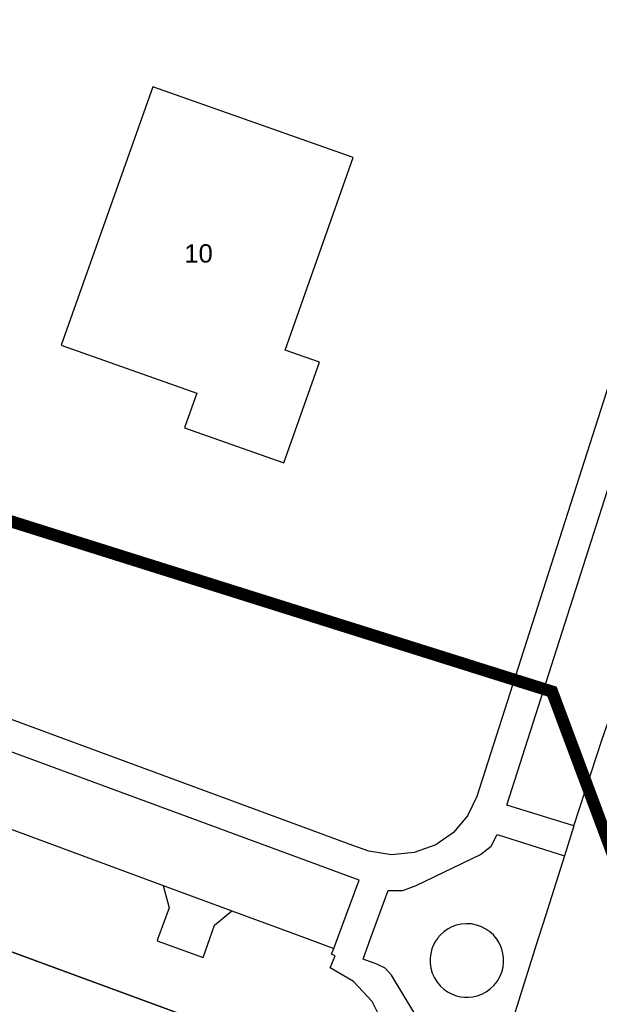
# Model space of a CAD drawing. Extents: x 158343 to 162498, y 431347 to 434500.
# Tile 83 of 220: x 159392 to 159440, y 433995 to 434075. Entities that reach past the tile are written whole.
import ezdxf

# ---------------------------------------------------------------- set-up
doc = ezdxf.new("R2010")
doc.units = 0
doc.header["$LTSCALE"] = 10
doc.header["$MEASUREMENT"] = 0
for name, color, linetype in [('44_plafonds', 8, 'CONTINUOUS'), ('47_binneninrichting', 8, 'CONTINUOUS'), ('bestaand 006m', 8, 'CONTINUOUS'), ('HUISNUM', 7, 'CONTINUOUS'), ('nieuw006m', 8, 'CONTINUOUS')]:
    doc.layers.add(name, color=color, linetype=linetype)
doc.layers.add('MEET', color=6, linetype='CONTINUOUS', plot=False)
doc.styles.add('Style-STANDARD', font='arial.ttf')

msp = doc.modelspace()

# ---------------------------------------------------------------- linework, layer by layer
at = {"layer": '44_plafonds', "flags": 128}
msp.add_lwpolyline([(159403.248, 434069.823), (159395.75, 434048.656), (159406.855, 434044.721), (159405.85, 434041.877), (159414.002, 434038.993), (159416.92, 434047.242), (159414.092, 434048.243), (159419.682, 434064.043), (159403.248, 434069.823)], dxfattribs=at)
at = {"layer": '47_binneninrichting', "flags": 128}
for points in [[(159462.577, 434113.914), (159429.828, 434011.647)], [(159437.772, 434009.247), (159432.267, 434010.943), (159463.848, 434109.65), (159469.762, 434107.626)], [(159420.975, 434007.175), (159419.64, 434007.626), (159302.433, 434050.876)], [(159418.398, 434000), (159420.157, 434004.781), (159303.574, 434047.783), (159301.706, 434048.458), (159299.626, 434042.906)], [(159437.772, 434009.247), (159440.1, 434016.349), (159441.714, 434020.937)], [(159382.463, 434012.367), (159404.096, 434004.368)], [(159429.828, 434011.647), (159429.053, 434010.053), (159427.901, 434008.707), (159426.445, 434007.696)], [(159430.13, 434006.897), (159430.981, 434007.572), (159431.484, 434008.536)], [(159431.484, 434008.536), (159437.013, 434006.792)], [(159437.772, 434009.247), (159437.013, 434006.792)], [(159426.445, 434007.696), (159424.687, 434007.052), (159422.823, 434006.875), (159420.975, 434007.175)], [(159424.843, 434004.352), (159430.13, 434006.897)], [(159437.013, 434006.792), (159435.244, 434001.275), (159434.844, 434000)], [(159404.096, 434004.368), (159404.584, 434002.513), (159403.665, 434000)], [(159404.096, 434004.368), (159409.729, 434002.285)], [(159421.109, 434000), (159422.56, 434003.938)], [(159422.56, 434003.938), (159423.739, 434003.939), (159424.843, 434004.352)], [(159407.917, 434000), (159408.3, 434001.091), (159409.729, 434002.285)], [(159409.729, 434002.285), (159415.909, 434000)], [(159431.423, 434000), (159431.41, 434000.02), (159431.172, 434000.3), (159430.888, 434000.559), (159430.561, 434000.788), (159430.195, 434000.976), (159429.799, 434001.115), (159429.382, 434001.199), (159428.957, 434001.223), (159428.536, 434001.187), (159428.132, 434001.095), (159427.754, 434000.954), (159427.411, 434000.77), (159427.106, 434000.554), (159426.844, 434000.316), (159426.623, 434000.063), (159426.579, 434000)], [(159403.665, 434000), (159403.599, 433999.819), (159407.377, 433998.459), (159407.917, 434000)], [(159415.909, 434000), (159418.1, 433999.19)], [(159418.1, 433999.19), (159418.398, 434000)], [(159421.613, 433997.904), (159420.49, 433998.32), (159421.109, 434000)], [(159426.579, 434000), (159426.437, 433999.796), (159426.273, 433999.495), (159426.139, 433999.16), (159426.042, 433998.794), (159425.991, 433998.403), (159425.992, 433997.996), (159426.05, 433997.582), (159426.167, 433997.175), (159426.341, 433996.786), (159426.567, 433996.427), (159426.836, 433996.108), (159427.139, 433995.835), (159427.464, 433995.612), (159427.802, 433995.44), (159428.141, 433995.317), (159428.474, 433995.238), (159428.797, 433995.198), (159429.133, 433995.194), (159429.486, 433995.231), (159429.85, 433995.313), (159430.215, 433995.447), (159430.573, 433995.634), (159430.911, 433995.874), (159431.218, 433996.163), (159431.484, 433996.496), (159431.7, 433996.862), (159431.86, 433997.25), (159431.964, 433997.648), (159432.012, 433998.044), (159432.008, 433998.428), (159431.959, 433998.792), (159431.872, 433999.129), (159431.754, 433999.437)], [(159434.844, 434000), (159431.21, 433988.423), (159430.91, 433987.479)], [(159431.754, 433999.437), (159431.603, 433999.73), (159431.423, 434000)], [(159417.788, 433997.616), (159418.212, 433998.582), (159417.905, 433998.721), (159418.1, 433999.19)], [(159422.337, 433988.389), (159422.61, 433990.614), (159422.235, 433992.824), (159421.243, 433994.834), (159419.719, 433996.477), (159417.788, 433997.616)], [(159422.817, 433996.996), (159422.305, 433997.569), (159421.613, 433997.904)], [(159425.518, 433992.522), (159422.817, 433996.996)]]:
    msp.add_lwpolyline(points, dxfattribs=at)
at = {"layer": 'bestaand 006m'}
msp.add_lwpolyline([(159431.495, 433984.258), (159292.264, 434035.481), (159242.656, 433900.639)], dxfattribs=at)
at = {"layer": 'MEET', "const_width": 1}
msp.add_lwpolyline([(159217.958, 434088.846), (159435.98, 434020.252), (159504.62, 433836.46), (159784.943, 433953.55), (159866.414, 433734.327), (159822.396, 433519.026), (159655.904, 433512.456), (159222.147, 433324.124), (159221.051, 433289.085), (159066.142, 433159.952), (158988.578, 433123.001), (158887.875, 433065.241), (158810.463, 433043.05), (158594.735, 433280.892), (158643.686, 433366.243), (158736.008, 433394.891), (158840.951, 433432.099), (158907.599, 433472.413), (158902.406, 433599.513), (159112.888, 433678.639), (159214.784, 433765.28), (159227.573, 433847.097)], close=True, dxfattribs=at)
at = {"layer": 'nieuw006m'}
msp.add_lwpolyline([(159161.706, 433717.115), (159167.573, 433710.747), (159231.451, 433770.052, 0.222056), (159247.366, 433809.27), (159242.656, 433900.639), (159292.264, 434035.481), (159431.495, 433984.258, 0.427413), (159442.566, 433989.111), (159451.954, 434017.944)], format="xyb", dxfattribs=at)

# ---------------------------------------------------------------- texts
at = {"layer": 'HUISNUM', "style": 'Style-STANDARD'}
msp.add_text('10', height=1.5, dxfattribs=at).set_placement((159405.841, 434055.421))

doc.saveas('drawing.dxf')
